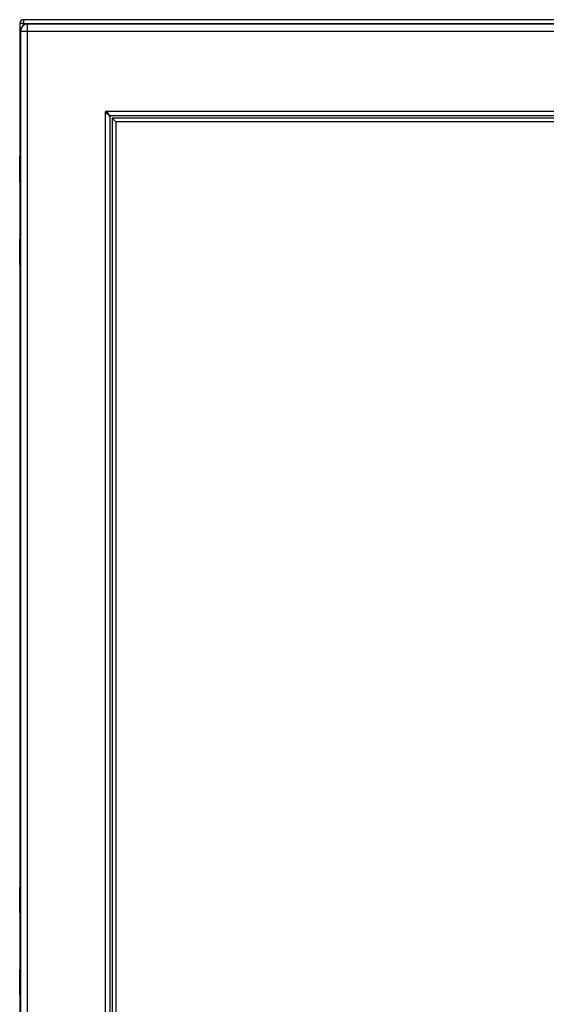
# Model space of a CAD drawing. Header units: inches. Extents: x 15 to 159, y 13 to 98.
# Tile 6 of 10: x 72 to 84, y 55 to 77. Entities that reach past the tile are written whole.
import ezdxf

# ---------------------------------------------------------------- set-up
doc = ezdxf.new("R2010")
doc.units = ezdxf.units.IN
doc.header["$MEASUREMENT"] = 0
doc.layers.add('Visible Edges(ANSI)', color=7, linetype='Continuous', lineweight=25)
doc.layers.add('Visible Tangent Edges(ANSI)', color=7, linetype='Continuous', lineweight=25)

msp = doc.modelspace()

# ---------------------------------------------------------------- linework, layer by layer
at = {"layer": 'Visible Edges(ANSI)'}
for p, q in [((96.262, 77.007), (72.43, 77.007)), ((72.346, 76.923), (72.346, 73.899)), ((72.363, 76.748), (72.363, 35.267)), ((96.12, 76.909), (72.524, 76.909)), ((74.394, 74.802), (74.394, 37.213)), ((93.751, 74.82), (74.411, 74.82)), ((74.453, 74.761), (74.531, 74.682)), ((74.453, 74.761), (74.453, 37.254)), ((93.709, 74.761), (74.453, 74.761)), ((74.531, 74.682), (74.531, 37.333)), ((93.631, 74.682), (74.531, 74.682)), ((72.343, 73.304), (72.343, 73.889)), ((72.346, 73.295), (72.346, 72.022)), ((72.363, 73.289), (72.359, 73.289)), ((72.343, 71.429), (72.343, 72.013)), ((72.359, 72.029), (72.363, 72.029)), ((72.346, 71.418), (72.346, 57.248)), ((72.343, 56.653), (72.343, 57.238)), ((72.346, 56.644), (72.346, 55.371)), ((72.363, 56.637), (72.359, 56.637)), ((72.343, 54.777), (72.343, 55.362)), ((72.359, 55.377), (72.363, 55.377)), ((72.346, 54.767), (72.346, 40.596))]:
    msp.add_line(p, q, dxfattribs=at)
at = {"layer": 'Visible Edges(ANSI)', "flags": 128}
for points in [[(74.3, 74.88), (74.3, 74.88), (74.3, 74.881), (74.3, 74.881), (74.3, 74.881), (74.299, 74.881), (74.299, 74.881), (74.299, 74.881), (74.299, 74.881), (74.298, 74.882), (74.298, 74.882), (74.298, 74.882), (74.297, 74.882), (74.297, 74.882), (74.297, 74.883), (74.296, 74.883), (74.296, 74.883), (74.296, 74.883), (74.296, 74.883), (74.295, 74.884), (74.295, 74.884), (74.295, 74.884), (74.295, 74.884), (74.295, 74.884), (74.295, 74.884)], [(74.394, 74.802), (74.393, 74.805), (74.393, 74.809), (74.392, 74.812), (74.39, 74.815), (74.389, 74.818), (74.387, 74.822), (74.384, 74.825), (74.381, 74.828), (74.378, 74.831), (74.375, 74.835), (74.371, 74.838), (74.367, 74.841), (74.362, 74.844), (74.358, 74.848), (74.353, 74.851), (74.347, 74.854), (74.342, 74.857), (74.336, 74.861), (74.331, 74.864), (74.325, 74.867), (74.319, 74.871), (74.313, 74.874), (74.307, 74.877), (74.3, 74.88)], [(74.329, 74.919), (74.329, 74.919), (74.329, 74.919), (74.33, 74.918), (74.33, 74.918), (74.33, 74.918), (74.33, 74.918), (74.33, 74.918), (74.33, 74.917), (74.331, 74.917), (74.331, 74.917), (74.331, 74.916), (74.331, 74.916), (74.331, 74.916), (74.332, 74.915), (74.332, 74.915), (74.332, 74.915), (74.332, 74.914), (74.332, 74.914), (74.332, 74.914), (74.333, 74.914), (74.333, 74.913), (74.333, 74.913), (74.333, 74.913), (74.333, 74.913)], [(74.333, 74.913), (74.336, 74.907), (74.339, 74.901), (74.343, 74.894), (74.346, 74.889), (74.349, 74.883), (74.353, 74.877), (74.356, 74.871), (74.359, 74.866), (74.362, 74.861), (74.366, 74.856), (74.369, 74.851), (74.372, 74.847), (74.375, 74.843), (74.379, 74.839), (74.382, 74.835), (74.385, 74.832), (74.388, 74.829), (74.392, 74.827), (74.395, 74.825), (74.398, 74.823), (74.402, 74.822), (74.405, 74.821), (74.408, 74.82), (74.411, 74.82)]]:
    msp.add_lwpolyline(points, dxfattribs=at)
at = {"layer": 'Visible Edges(ANSI)'}
for centre, radius, start, end in [((72.43, 76.923), 0.084, 90, 180), ((72.524, 76.748), 0.161, 90, 180), ((74.315, 74.898), 0.025, 56.132, 213.868), ((74.357, 74.857), 0.031, 108.3354, 162.9462), ((74.444, 74.77), 0.105, 132.8394, 137.1606), ((74.444, 74.77), 0.05, 90, 180), ((72.363, 73.889), 0.0197, 90.5386, 180), ((72.359, 73.304), 0.0157, 180, 270), ((72.359, 72.013), 0.0157, 90, 180), ((72.363, 71.429), 0.0197, 180, 269.4614), ((72.363, 57.238), 0.0197, 90.5386, 180), ((72.359, 56.653), 0.0157, 180, 270), ((72.359, 55.362), 0.0157, 90, 180), ((72.363, 54.777), 0.0197, 180, 269.4614)]:
    msp.add_arc(centre, radius, start, end, dxfattribs=at)
at = {"layer": 'Visible Tangent Edges(ANSI)'}
for p, q in [((72.43, 77.007), (72.43, 76.923)), ((72.43, 76.923), (72.346, 76.923)), ((72.363, 76.748), (72.524, 76.748)), ((72.43, 76.923), (96.262, 76.923)), ((72.43, 76.879), (72.43, 76.923)), ((72.524, 76.748), (72.524, 76.909)), ((72.524, 76.748), (96.12, 76.748)), ((72.524, 35.267), (72.524, 76.748)), ((74.295, 37.131), (74.295, 74.884)), ((74.329, 74.919), (93.833, 74.919)), ((72.363, 73.889), (72.343, 73.889)), ((72.343, 73.304), (72.363, 73.304)), ((72.363, 72.013), (72.343, 72.013)), ((72.343, 71.429), (72.363, 71.429)), ((72.363, 57.238), (72.343, 57.238)), ((72.343, 56.653), (72.363, 56.653)), ((72.363, 55.362), (72.343, 55.362)), ((72.343, 54.777), (72.363, 54.777))]:
    msp.add_line(p, q, dxfattribs=at)
at = {"layer": 'Visible Tangent Edges(ANSI)', "flags": 128}
for points in [[(72.363, 73.674), (72.361, 73.673), (72.359, 73.672), (72.358, 73.67), (72.357, 73.669), (72.355, 73.666), (72.354, 73.664), (72.354, 73.661), (72.353, 73.658), (72.352, 73.654), (72.352, 73.651), (72.352, 73.647), (72.352, 73.643), (72.352, 73.639), (72.352, 73.636), (72.352, 73.632), (72.353, 73.629), (72.354, 73.625), (72.354, 73.622), (72.355, 73.62), (72.357, 73.618), (72.358, 73.616), (72.359, 73.614), (72.361, 73.613), (72.363, 73.612)], [(72.363, 73.632), (72.362, 73.633), (72.362, 73.634), (72.362, 73.634), (72.362, 73.635), (72.362, 73.636), (72.361, 73.637), (72.361, 73.638), (72.361, 73.639), (72.361, 73.64), (72.361, 73.641), (72.361, 73.642), (72.361, 73.643), (72.361, 73.644), (72.361, 73.645), (72.361, 73.646), (72.361, 73.647), (72.361, 73.648), (72.361, 73.649), (72.362, 73.65), (72.362, 73.651), (72.362, 73.652), (72.362, 73.653), (72.362, 73.653), (72.363, 73.654)], [(72.363, 71.706), (72.361, 71.705), (72.359, 71.703), (72.358, 71.702), (72.357, 71.7), (72.355, 71.698), (72.354, 71.695), (72.354, 71.692), (72.353, 71.689), (72.352, 71.686), (72.352, 71.682), (72.352, 71.678), (72.352, 71.675), (72.352, 71.671), (72.352, 71.667), (72.352, 71.664), (72.353, 71.66), (72.354, 71.657), (72.354, 71.654), (72.355, 71.651), (72.357, 71.649), (72.358, 71.647), (72.359, 71.646), (72.361, 71.644), (72.363, 71.644)], [(72.363, 71.663), (72.362, 71.664), (72.362, 71.665), (72.362, 71.666), (72.362, 71.667), (72.362, 71.668), (72.361, 71.669), (72.361, 71.67), (72.361, 71.671), (72.361, 71.672), (72.361, 71.673), (72.361, 71.674), (72.361, 71.675), (72.361, 71.676), (72.361, 71.677), (72.361, 71.678), (72.361, 71.679), (72.361, 71.679), (72.361, 71.68), (72.362, 71.681), (72.362, 71.682), (72.362, 71.683), (72.362, 71.684), (72.362, 71.685), (72.363, 71.686)], [(72.363, 57.023), (72.361, 57.022), (72.359, 57.021), (72.358, 57.019), (72.357, 57.017), (72.355, 57.015), (72.354, 57.012), (72.354, 57.009), (72.353, 57.006), (72.352, 57.003), (72.352, 56.999), (72.352, 56.995), (72.352, 56.992), (72.352, 56.988), (72.352, 56.984), (72.352, 56.981), (72.353, 56.977), (72.354, 56.974), (72.354, 56.971), (72.355, 56.968), (72.357, 56.966), (72.358, 56.964), (72.359, 56.963), (72.361, 56.961), (72.363, 56.961)], [(72.363, 56.98), (72.362, 56.981), (72.362, 56.982), (72.362, 56.983), (72.362, 56.984), (72.362, 56.985), (72.361, 56.986), (72.361, 56.987), (72.361, 56.988), (72.361, 56.989), (72.361, 56.99), (72.361, 56.991), (72.361, 56.992), (72.361, 56.993), (72.361, 56.994), (72.361, 56.995), (72.361, 56.996), (72.361, 56.996), (72.361, 56.997), (72.362, 56.998), (72.362, 56.999), (72.362, 57), (72.362, 57.001), (72.362, 57.002), (72.363, 57.003)], [(72.363, 55.054), (72.361, 55.053), (72.359, 55.052), (72.358, 55.05), (72.357, 55.049), (72.355, 55.046), (72.354, 55.044), (72.354, 55.041), (72.353, 55.038), (72.352, 55.034), (72.352, 55.031), (72.352, 55.027), (72.352, 55.023), (72.352, 55.019), (72.352, 55.016), (72.352, 55.012), (72.353, 55.009), (72.354, 55.005), (72.354, 55.002), (72.355, 55), (72.357, 54.998), (72.358, 54.996), (72.359, 54.994), (72.361, 54.993), (72.363, 54.992)], [(72.363, 55.012), (72.362, 55.013), (72.362, 55.014), (72.362, 55.014), (72.362, 55.015), (72.362, 55.016), (72.361, 55.017), (72.361, 55.018), (72.361, 55.019), (72.361, 55.02), (72.361, 55.021), (72.361, 55.022), (72.361, 55.023), (72.361, 55.024), (72.361, 55.025), (72.361, 55.026), (72.361, 55.027), (72.361, 55.028), (72.361, 55.029), (72.362, 55.03), (72.362, 55.031), (72.362, 55.032), (72.362, 55.033), (72.362, 55.033), (72.363, 55.034)]]:
    msp.add_lwpolyline(points, dxfattribs=at)
at = {"layer": 'Visible Tangent Edges(ANSI)'}
msp.add_arc((74.357, 74.857), 0.062, 113.2845, 157.3459, dxfattribs=at)

doc.saveas('drawing.dxf')
